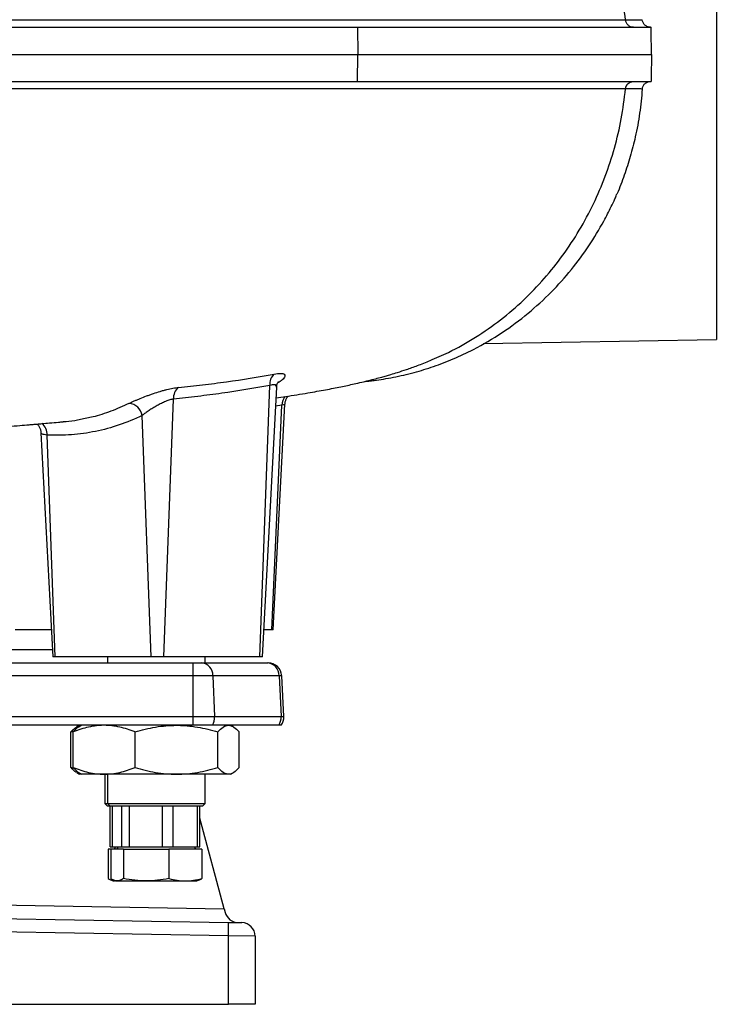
# Model space of a CAD drawing. Header units: millimetres. Extents: x 5725 to 11646, y 2229 to 15574.
# Tile 6 of 13: x 10362 to 11646, y 2229 to 4042. Entities that reach past the tile are written whole.
import ezdxf

# ---------------------------------------------------------------- set-up
doc = ezdxf.new("R2010")
doc.units = ezdxf.units.MM
doc.header["$LTSCALE"] = 5

msp = doc.modelspace()

# ---------------------------------------------------------------- linework, layer by layer
at = {"color": 7, "linetype": 'Continuous', "lineweight": 25}
for p, q in [((11646.2, 4503.5), (11646.2, 3453.5)), ((9538.2, 4028.5), (10984.7, 4028.5)), ((10984.7, 4028.5), (10985.4, 3978.5)), ((10984.7, 4028.5), (11525.9, 4028.5)), ((9538.4, 3978.5), (10985.4, 3978.5)), ((10984.7, 3928.5), (10985.4, 3978.5)), ((10985.4, 3978.5), (11526.8, 3978.5)), ((9538.2, 3928.5), (10984.7, 3928.5)), ((10984.7, 3928.5), (11525.9, 3928.5)), ((11217.2, 3446), (11646.2, 3453.5)), ((10805, 2868.5), (10823.5, 3368.7)), ((10809.8, 2868.5), (10835.9, 3365.3)), ((10628.2, 2868.5), (10645.8, 3343.6)), ((10826.9, 2918.5), (10845.6, 3332)), ((10829.5, 2918.5), (10851.2, 3334.2)), ((10604.7, 2868.5), (10588.2, 3313.3)), ((10401.4, 3281.6), (10423.1, 2868.5)), ((10427.9, 2868.5), (10412.8, 3277.2)), ((10420.4, 2918.5), (10353.8, 2918.5)), ((10826.9, 2918.5), (10812.5, 2918.5)), ((10829.5, 2918.5), (10826.9, 2918.5)), ((10427.9, 2868.5), (10423.1, 2868.5)), ((10604.7, 2868.5), (10427.9, 2868.5)), ((10524, 2868.5), (10524, 2857.5)), ((10628.2, 2868.5), (10604.7, 2868.5)), ((10805, 2868.5), (10628.2, 2868.5)), ((10704, 2857.5), (10704, 2868.5)), ((10809.8, 2868.5), (10805, 2868.5)), ((10202, 2857.5), (10681.1, 2857.5)), ((10681.1, 2857.5), (10697.5, 2857.5)), ((10697.5, 2857.5), (10818.2, 2857.5)), ((10818.2, 2857.5), (10820.2, 2857.5)), ((10681.2, 2833.8), (10202.1, 2833.8)), ((10681.2, 2833.8), (10681.2, 2758.8)), ((10718.3, 2833.8), (10681.2, 2833.8)), ((10718.3, 2833.8), (10721.6, 2758.8)), ((10840.6, 2833.8), (10718.3, 2833.8)), ((10840.6, 2833.8), (10844.1, 2758.8)), ((10849.1, 2758.8), (10845.2, 2833.8)), ((10200, 2758.8), (10681.2, 2758.8)), ((10681.2, 2758.8), (10721.6, 2758.8)), ((10721.6, 2758.8), (10844.1, 2758.8)), ((10681.2, 2742.5), (10200, 2742.5)), ((10471.9, 2742.5), (10467.5, 2740)), ((10476.5, 2742.5), (10471.9, 2739.9)), ((10717.5, 2742.5), (10681.2, 2742.5)), ((10839.7, 2742.5), (10717.5, 2742.5)), ((10756, 2739.9), (10751.5, 2742.5)), ((10844.2, 2742.5), (10839.7, 2742.5)), ((10456.6, 2730.3), (10463.4, 2732.4)), ((10456.6, 2664.8), (10456.6, 2730.3)), ((10461.1, 2664.8), (10461.1, 2730.3)), ((10574.8, 2664.8), (10574.8, 2730.3)), ((10727.6, 2664.8), (10727.6, 2730.3)), ((10766.8, 2664.8), (10766.8, 2730.3)), ((10463.6, 2662.6), (10456.6, 2664.8)), ((10467.5, 2655.1), (10471.9, 2652.5)), ((10476.5, 2652.5), (10471.9, 2652.5)), ((10472, 2655.1), (10476.5, 2652.5)), ((10517.9, 2652.5), (10476.5, 2652.5)), ((10651.2, 2652.5), (10517.9, 2652.5)), ((10519.4, 2652.5), (10519.4, 2598.5)), ((10524, 2652.5), (10524, 2598.5)), ((10747.2, 2652.5), (10651.2, 2652.5)), ((10704, 2598.5), (10704, 2652.5)), ((10751.5, 2652.5), (10747.2, 2652.5)), ((10751.5, 2652.5), (10755.9, 2655.1)), ((10519.4, 2598.5), (10524.4, 2593.5)), ((10519.4, 2598.5), (10524, 2598.5)), ((10524, 2598.5), (10529, 2593.5)), ((10524, 2598.5), (10704, 2598.5)), ((10699, 2593.5), (10704, 2598.5)), ((10528.9, 2593.5), (10524.4, 2593.5)), ((10528.9, 2518.5), (10528.9, 2593.5)), ((10699, 2593.5), (10529, 2593.5)), ((10533.4, 2518.5), (10533.4, 2593.5)), ((10549.7, 2593.5), (10549.7, 2518.5)), ((10564.5, 2518.5), (10564.5, 2593.5)), ((10624.9, 2593.5), (10624.9, 2518.5)), ((10645.1, 2518.5), (10645.1, 2593.5)), ((10689.2, 2593.5), (10689.2, 2518.5)), ((10694.5, 2518.5), (10694.5, 2593.5)), ((10739.2, 2404.5), (10694.5, 2571.3)), ((10525.5, 2514.5), (10525.5, 2460.3)), ((10530, 2514.5), (10525.5, 2514.5)), ((10528.9, 2518.5), (10533.4, 2518.5)), ((10530, 2514.5), (10530, 2460.3)), ((10553.5, 2514.5), (10530, 2514.5)), ((10533.4, 2518.5), (10549.7, 2518.5)), ((10539, 2518.5), (10536.7, 2514.5)), ((10543.5, 2518.5), (10541.2, 2514.5)), ((10549.7, 2518.5), (10564.5, 2518.5)), ((10553.5, 2514.5), (10553.5, 2460.3)), ((10553.5, 2514.5), (10637.4, 2514.5)), ((10564.5, 2518.5), (10624.9, 2518.5)), ((10624.9, 2518.5), (10645.1, 2518.5)), ((10637.4, 2514.5), (10637.4, 2460.3)), ((10697.9, 2514.5), (10637.4, 2514.5)), ((10645.1, 2518.5), (10689.2, 2518.5)), ((10686.7, 2514.5), (10684.4, 2518.5)), ((10689.2, 2518.5), (10694.5, 2518.5)), ((10697.9, 2514.5), (10697.9, 2460.3)), ((10531.5, 2457.1), (10534.4, 2456)), ((10534.4, 2456), (10537.2, 2456)), ((10536.1, 2457.1), (10539, 2456)), ((10539, 2456), (10541.8, 2456)), ((10541.8, 2456), (10595.4, 2456)), ((10595.4, 2456), (10667.6, 2456)), ((10667.6, 2456), (10689, 2456)), ((10689, 2456), (10692.1, 2457.2)), ((9195.3, 2431.5), (10739.2, 2404.5)), ((9172.5, 2406.9), (10747, 2379.4)), ((10739.2, 2404.5), (10741.1, 2397.6)), ((10747, 2354.4), (9172.5, 2381.9)), ((10747, 2379.4), (10771.6, 2379)), ((10747, 2228.5), (10747, 2354.4)), ((10796.2, 2354), (10747, 2354.4)), ((10796.2, 2354), (10796.2, 2228.5)), ((9096.2, 2228.5), (10747, 2228.5)), ((10796.2, 2228.5), (10747, 2228.5))]:
    msp.add_line(p, q, dxfattribs=at)
at = {"color": 8, "linetype": 'Continuous', "lineweight": 25}
for p, q in [((10845.6, 3332), (10834, 3330.4)), ((9825.4, 2882.1), (10422.3, 2882.1)), ((10845.2, 2833.8), (10840.6, 2833.8)), ((10844.1, 2758.8), (10849.1, 2758.8))]:
    msp.add_line(p, q, dxfattribs=at)
at = {"color": 7, "linetype": 'Continuous', "lineweight": 25, "flags": 128}
for points in [[(10681.1, 2857.5), (10681.1, 2857.1), (10681.1, 2855.8), (10681.1, 2853.6), (10681.1, 2850.7), (10681.2, 2847.1), (10681.2, 2843), (10681.2, 2838.5), (10681.2, 2833.8)], [(10681.2, 2758.8), (10681.2, 2756.7), (10681.2, 2754.5), (10681.2, 2752.4), (10681.2, 2750.3), (10681.2, 2748.2), (10681.2, 2746.2), (10681.2, 2744.3), (10681.2, 2742.5)]]:
    msp.add_lwpolyline(points, dxfattribs=at)
at = {"color": 7, "linetype": 'Continuous', "lineweight": 25}
for centre, radius, start, end in [((10847.4, 3371.7), 24.1, 132.0206, 187.1702), ((10670.8, 3345.5), 25.1, 128.9888, 184.3449), ((10561.2, 3308.4), 27.4, 10.4082, 84.245), ((10695.4, 2834.7), 23, 357.9287, 84.7028), ((10816.9, 2833.9), 23.7, 359.843, 86.9331), ((10820.2, 2832.5), 25, 3, 90), ((10693.1, 2757.4), 28.5, 328.6076, 2.89), ((10817.1, 2757.5), 27, 326.4926, 2.954), ((10824.2, 2757.5), 25, 323.1301, 3), ((10765.2, 2404.1), 25, 194.9978, 269), ((10388.8, 2366.9), 358.4, 358.0016, 1.9984), ((10771.2, 2354), 25, 0, 89)]:
    msp.add_arc(centre, radius, start, end, dxfattribs=at)
at = {"color": 8, "linetype": 'Continuous', "lineweight": 25}
for centre, radius, start, end in [((10871.5, 3332.2), 25.9, 141.5494, 180.283), ((10387.4, 3278.6), 25.4, 356.8658, 51.9471)]:
    msp.add_arc(centre, radius, start, end, dxfattribs=at)
at = {"color": 7, "linetype": 'Continuous', "lineweight": 25}
for points, knots in [([(11478.9, 4042), (11476.6, 4060.5), (11472, 4097.4), (11459.1, 4151.2), (11442.1, 4203.6), (11420.4, 4254.4), (11394.2, 4303.1), (11363.9, 4349.2), (11329.5, 4392.2), (11291.1, 4432), (11248.8, 4468.3), (11202.6, 4500.6), (11158.8, 4525.3), (11129.9, 4537.8), (11118.5, 4542.8)], [0, 0, 0, 0, 0.084524, 0.16797, 0.250666, 0.335232, 0.419632, 0.504169, 0.589149, 0.674898, 0.76177, 0.850166, 0.940554, 1, 1, 1, 1]), ([(9203.7, 4042.3), (9220.7, 4042.3), (9237.7, 4042.3), (9271.8, 4042.3), (9288.8, 4042.3), (9339.8, 4042.3), (9373.6, 4042.3), (9440.8, 4042.3), (9474.2, 4042.3), (9524, 4042.3), (9540.5, 4042.3), (9573.5, 4042.3), (9590, 4042.3), (9671.9, 4042.2), (9736.7, 4042.2), (9864.5, 4042.2), (9927.6, 4042.2), (10052.1, 4042.2), (10113.5, 4042.2), (10189.2, 4042.2), (10204.3, 4042.2), (10234.4, 4042.2), (10249.4, 4042.2), (10294, 4042.2), (10323.3, 4042.2), (10410, 4042.2), (10466.1, 4042.2), (10575.2, 4042.2), (10628.1, 4042.2), (10730.6, 4042.2), (10780.3, 4042.1), (10852.3, 4042.1), (10875.9, 4042.1), (10910.7, 4042.1), (10922.2, 4042.1), (10945, 4042.1), (10956.3, 4042.1), (10978.6, 4042.1), (10989.6, 4042.1), (11011.3, 4042.1), (11021.9, 4042.1), (11053.4, 4042.1), (11073.8, 4042.1), (11132.7, 4042.1), (11169.4, 4042.1), (11237.5, 4042.1), (11269, 4042.1), (11312.2, 4042.1), (11325.9, 4042.1), (11345.5, 4042.1), (11351.9, 4042.1), (11364.2, 4042.1), (11370.2, 4042.1), (11399.2, 4042), (11419.4, 4042), (11445.1, 4042), (11452.9, 4042), (11463.5, 4042), (11466.9, 4042), (11471.6, 4042), (11473.1, 4042), (11476.1, 4042), (11477.5, 4042), (11478.9, 4042)], [0, 0, 0, 0, 0.015625, 0.015625, 0.03125, 0.03125, 0.0625, 0.0625, 0.09375, 0.09375, 0.109375, 0.109375, 0.125, 0.125, 0.1875, 0.1875, 0.25, 0.25, 0.3125, 0.3125, 0.328125, 0.328125, 0.34375, 0.34375, 0.375, 0.375, 0.4375, 0.4375, 0.5, 0.5, 0.5625, 0.5625, 0.59375, 0.59375, 0.609375, 0.609375, 0.625, 0.625, 0.640625, 0.640625, 0.65625, 0.65625, 0.6875, 0.6875, 0.75, 0.75, 0.8125, 0.8125, 0.84375, 0.84375, 0.859375, 0.859375, 0.875, 0.875, 0.9375, 0.9375, 0.96875, 0.96875, 0.984375, 0.984375, 0.992188, 0.992188, 1, 1, 1, 1]), ([(11478.9, 4042), (11479.2, 4042), (11479.5, 4042), (11480.1, 4042), (11480.9, 4042), (11482.9, 4042), (11484.6, 4042), (11487.7, 4042.1), (11489.7, 4042.1), (11495.2, 4042.1), (11498.3, 4042.2), (11506, 4042.3), (11508.9, 4042.3), (11509.7, 4042.4)], [0, 0, 0, 0, 0.015625, 0.015625, 0.03125, 0.0625, 0.125, 0.125, 0.25, 0.25, 0.5, 0.5, 1, 1, 1, 1]), ([(11493.6, 4028.5), (11491.8, 4028.5), (11490, 4028.9), (11486.6, 4030.2), (11485, 4031.2), (11482.3, 4033.6), (11481.2, 4035.1), (11479.6, 4038.4), (11479.1, 4040.2), (11478.9, 4042)], [0, 0, 0, 0, 0.25, 0.25, 0.5, 0.5, 0.75, 0.75, 1, 1, 1, 1]), ([(11524.6, 4028.5), (11523.7, 4028.5), (11522.8, 4028.6), (11520.9, 4029), (11520, 4029.2), (11518.3, 4029.9), (11517.4, 4030.3), (11515.9, 4031.3), (11515.1, 4031.9), (11513.7, 4033.2), (11513.1, 4033.9), (11512, 4035.4), (11511.5, 4036.2), (11510.3, 4038.7), (11509.8, 4040.5), (11509.7, 4042.4)], [0, 0, 0, 0, 0.125, 0.125, 0.25, 0.25, 0.375, 0.375, 0.5, 0.5, 0.625, 0.625, 0.75, 0.75, 1, 1, 1, 1]), ([(11478.9, 3915.1), (11478.9, 3915.4), (11479, 3915.9), (11479.2, 3916.8), (11479.4, 3917.8), (11479.7, 3918.7), (11480.1, 3919.7), (11480.6, 3920.7), (11481.2, 3921.8), (11481.9, 3922.8), (11482.7, 3923.8), (11483.7, 3924.7), (11484.8, 3925.6), (11486, 3926.4), (11487.3, 3927.1), (11488.7, 3927.7), (11490.3, 3928.2), (11491.9, 3928.5), (11493, 3928.5), (11493.6, 3928.5)], [0, 0, 0, 0, 0.038651, 0.079824, 0.12352, 0.169737, 0.218477, 0.269738, 0.323521, 0.379826, 0.438652, 0.499999, 0.563867, 0.630255, 0.699164, 0.770593, 0.844543, 0.921012, 1, 1, 1, 1]), ([(11509.7, 3914.7), (11509.8, 3915.6), (11509.9, 3916.5), (11510.4, 3918.3), (11510.7, 3919.2), (11511.5, 3920.9), (11512, 3921.7), (11513.1, 3923.2), (11513.7, 3923.9), (11515.1, 3925.2), (11515.8, 3925.7), (11517.4, 3926.7), (11518.3, 3927.1), (11520, 3927.8), (11520.9, 3928.1), (11522.8, 3928.4), (11523.7, 3928.5), (11524.6, 3928.5)], [0, 0, 0, 0, 0.125, 0.125, 0.25, 0.25, 0.375, 0.375, 0.5, 0.5, 0.625, 0.625, 0.75, 0.75, 0.875, 0.875, 1, 1, 1, 1]), ([(11478.9, 3915.1), (11478.8, 3915.1), (11478.7, 3915.1), (11478.5, 3915.1), (11478.3, 3915.1), (11477.7, 3915.1), (11476.4, 3915.1), (11473.9, 3915.1), (11471.6, 3915.1), (11466.9, 3915.1), (11463.5, 3915.1), (11453, 3915.1), (11445.2, 3915), (11419.6, 3915), (11399.6, 3915), (11353.9, 3915), (11328.1, 3915), (11285, 3915), (11269.9, 3915), (11250.1, 3915), (11246.1, 3915), (11238, 3915), (11233.9, 3915), (11221.5, 3915), (11213, 3915), (11170, 3915), (11133.2, 3915), (11074.2, 3915), (11054, 3915), (11012.2, 3915), (10990.8, 3915), (10924.6, 3914.9), (10878.4, 3914.9), (10818.2, 3914.9), (10806, 3914.9), (10781.4, 3914.9), (10769, 3914.9), (10731.4, 3914.9), (10705.9, 3914.9), (10628.4, 3914.9), (10575.2, 3914.9), (10466, 3914.9), (10409.9, 3914.9), (10294.8, 3914.9), (10235.9, 3914.9), (10160.3, 3914.9), (10145, 3914.9), (10114.4, 3914.9), (10099, 3914.9), (10052.6, 3914.9), (10021.5, 3914.8), (9927.5, 3914.8), (9864.2, 3914.8), (9735.9, 3914.8), (9671.1, 3914.8), (9589.1, 3914.8), (9572.7, 3914.8), (9539.7, 3914.8), (9523.2, 3914.8), (9473.4, 3914.8), (9440.1, 3914.8), (9373.2, 3914.8), (9339.5, 3914.8), (9288.8, 3914.8), (9271.8, 3914.8), (9237.8, 3914.8), (9220.8, 3914.8), (9203.7, 3914.8)], [0, 0, 0, 0, 0.000488, 0.000488, 0.000977, 0.001953, 0.003906, 0.007813, 0.015625, 0.015625, 0.03125, 0.03125, 0.0625, 0.0625, 0.125, 0.125, 0.1875, 0.1875, 0.21875, 0.21875, 0.226563, 0.226563, 0.234375, 0.234375, 0.25, 0.25, 0.3125, 0.3125, 0.34375, 0.34375, 0.375, 0.375, 0.4375, 0.4375, 0.453125, 0.453125, 0.46875, 0.46875, 0.5, 0.5, 0.5625, 0.5625, 0.625, 0.625, 0.6875, 0.6875, 0.703125, 0.703125, 0.71875, 0.71875, 0.75, 0.75, 0.8125, 0.8125, 0.875, 0.875, 0.890625, 0.890625, 0.90625, 0.90625, 0.9375, 0.9375, 0.96875, 0.96875, 0.984375, 0.984375, 1, 1, 1, 1]), ([(11118.5, 3414.3), (11129.9, 3419.2), (11158.8, 3431.7), (11202.6, 3456.5), (11248.8, 3488.8), (11291.1, 3525), (11329.5, 3564.9), (11363.9, 3607.9), (11394.2, 3653.9), (11420.4, 3702.7), (11442.1, 3753.4), (11459.1, 3805.9), (11472, 3859.7), (11476.6, 3896.5), (11478.9, 3915.1)], [0, 0, 0, 0, 0.059436, 0.149824, 0.238221, 0.325094, 0.410844, 0.495826, 0.580363, 0.664764, 0.749331, 0.832028, 0.915475, 1, 1, 1, 1]), ([(11509.7, 3914.7), (11508.3, 3899.8), (11505.5, 3869.8), (11497.6, 3828.4), (11488, 3790.2), (11476.6, 3755.5), (11468, 3732), (11462.7, 3720.7), (11462.4, 3720.1)], [0, 0, 0, 0, 0.21371, 0.429955, 0.613893, 0.799196, 0.988455, 1, 1, 1, 1]), ([(11509.7, 3914.7), (11508.9, 3914.7), (11506, 3914.8), (11498.3, 3914.9), (11495.2, 3914.9), (11489.7, 3915), (11487.7, 3915), (11484.6, 3915), (11482.9, 3915.1), (11480.9, 3915.1), (11480.1, 3915.1), (11479.5, 3915.1), (11479.2, 3915.1), (11478.9, 3915.1)], [0, 0, 0, 0, 0.5, 0.5, 0.75, 0.75, 0.875, 0.875, 0.9375, 0.96875, 0.984375, 0.984375, 1, 1, 1, 1]), ([(10998.4, 3376), (11000.8, 3376.3), (11006.1, 3376.8), (11017.5, 3378.1), (11033, 3380.4), (11051.3, 3383.6), (11070.2, 3387.7), (11095, 3393.9), (11125.7, 3403.3), (11162.1, 3417.4), (11204.8, 3437.4), (11251.3, 3464.8), (11299.3, 3500.3), (11341.9, 3539.4), (11379.4, 3581.2), (11411.8, 3625.2), (11433, 3660.2), (11445.9, 3684.7), (11452.7, 3698.4), (11458.2, 3710.1), (11461.4, 3717.6), (11462.4, 3720.1)], [0, 0, 0, 0, 0.0142, 0.032474, 0.061396, 0.092188, 0.124069, 0.157025, 0.21819, 0.282521, 0.349697, 0.450304, 0.548254, 0.643007, 0.734547, 0.82404, 0.911367, 0.935889, 0.960215, 0.986782, 1, 1, 1, 1]), ([(10834.8, 3345.6), (10840.8, 3346.5), (10853.7, 3348.4), (10873.3, 3351.5), (10892.3, 3354.7), (10909.9, 3357.7), (10925.6, 3360.6), (10940.2, 3363.4), (10953.8, 3366.1), (10966.4, 3368.7), (10979.1, 3371.5), (10992.1, 3374.5), (11005.4, 3377.7), (11017.5, 3380.8), (11028.4, 3383.7), (11037.5, 3386.3), (11047.6, 3389.2), (11059.9, 3393), (11076.4, 3398.4), (11096.8, 3405.6), (11111, 3411.3), (11118.8, 3414.4)], [0, 0, 0, 0, 0.063103, 0.135907, 0.212209, 0.274672, 0.334287, 0.391085, 0.444294, 0.49316, 0.538565, 0.590923, 0.638114, 0.687308, 0.727287, 0.757556, 0.781357, 0.817403, 0.865784, 0.926602, 1, 1, 1, 1]), ([(10655, 3365), (10669.8, 3366.5), (10684.5, 3368.1), (10713.9, 3371.5), (10728.6, 3373.4), (10772.7, 3379.4), (10802, 3384.2), (10831.3, 3389.7)], [0, 0, 0, 0, 0.25, 0.25, 0.5, 0.5, 1, 1, 1, 1]), ([(10836, 3365.3), (10836, 3366.1), (10836, 3368.4), (10837, 3371.5), (10838.2, 3374.1), (10839.2, 3375.5), (10839.3, 3375.5), (10839.3, 3375.6)], [0, 0, 0, 0, 0.120557, 0.362512, 0.587582, 0.796175, 1, 1, 1, 1]), ([(10564, 3335.7), (10566.9, 3337.1), (10570.1, 3338.6), (10575.2, 3340.8), (10577, 3341.6), (10580.6, 3343.1), (10582.5, 3343.9), (10588.2, 3346.2), (10592.1, 3347.7), (10598.2, 3350), (10600.3, 3350.7), (10604.4, 3352.2), (10606.5, 3353), (10612.8, 3355.1), (10616.9, 3356.4), (10623.2, 3358.3), (10625.2, 3358.9), (10629.4, 3360), (10631.4, 3360.5), (10637.3, 3362), (10641.1, 3362.9), (10646.6, 3363.9), (10648.4, 3364.2), (10651.8, 3364.7), (10653.5, 3364.9), (10655, 3365)], [0, 0, 0, 0, 0.125, 0.125, 0.1875, 0.1875, 0.25, 0.25, 0.375, 0.375, 0.4375, 0.4375, 0.5, 0.5, 0.625, 0.625, 0.6875, 0.6875, 0.75, 0.75, 0.875, 0.875, 0.9375, 0.9375, 1, 1, 1, 1]), ([(10823.5, 3368.7), (10793.9, 3363.1), (10764.3, 3358.3), (10719.9, 3352.1), (10705.1, 3350.2), (10675.5, 3346.7), (10660.6, 3345.1), (10645.8, 3343.6)], [0, 0, 0, 0, 0.5, 0.5, 0.75, 0.75, 1, 1, 1, 1]), ([(10645.8, 3343.6), (10644.7, 3343.5), (10643.6, 3343.2), (10641.3, 3342.7), (10640.1, 3342.3), (10636.4, 3341.2), (10633.9, 3340.3), (10630, 3338.7), (10628.7, 3338.1), (10626, 3336.9), (10624.7, 3336.2), (10620.7, 3334.3), (10618.1, 3332.9), (10614.2, 3330.7), (10612.9, 3330), (10610.4, 3328.5), (10609.1, 3327.7), (10605.4, 3325.4), (10603, 3323.9), (10599.5, 3321.6), (10598.4, 3320.8), (10596.2, 3319.3), (10595.1, 3318.5), (10592, 3316.3), (10590, 3314.8), (10588.2, 3313.3)], [0, 0, 0, 0, 0.0625, 0.0625, 0.125, 0.125, 0.25, 0.25, 0.3125, 0.3125, 0.375, 0.375, 0.5, 0.5, 0.5625, 0.5625, 0.625, 0.625, 0.75, 0.75, 0.8125, 0.8125, 0.875, 0.875, 1, 1, 1, 1]), ([(10851.4, 3334.2), (10851.5, 3335.6), (10851.6, 3338.8), (10853.4, 3343.4), (10855.3, 3347), (10856.8, 3348.6), (10857.1, 3349)], [0, 0, 0, 0, 0.250211, 0.590947, 0.899459, 1, 1, 1, 1]), ([(9278.8, 3225.3), (9283.1, 3225.6), (9301.7, 3226.6), (9334.9, 3228.5), (9378.9, 3230.9), (9422.7, 3233.4), (9465.8, 3235.8), (9506.1, 3238.1), (9543.1, 3240.2), (9575.4, 3242), (9603, 3243.6), (9624.9, 3244.9), (9642, 3245.9), (9656.6, 3246.8), (9672.6, 3247.7), (9691.8, 3248.8), (9714.6, 3250.2), (9740.5, 3251.7), (9768.9, 3253.4), (9797.6, 3255.2), (9826, 3256.9), (9854.1, 3258.6), (9882.7, 3260.4), (9911.8, 3262.3), (9940.4, 3264.1), (9966.6, 3265.8), (9986.8, 3267.1), (10001.6, 3268.1), (10011.7, 3268.8), (10021.1, 3269.4), (10031.6, 3270.1), (10044.9, 3271), (10061.8, 3272.2), (10081.6, 3273.5), (10102.7, 3275), (10132.8, 3277.1), (10169.5, 3279.8), (10211.5, 3282.9), (10249.7, 3285.8), (10284, 3288.5), (10314.3, 3290.9), (10340, 3293), (10361.3, 3294.7), (10376.5, 3296), (10386.9, 3296.9), (10394.9, 3297.6), (10404.8, 3298.4), (10418.2, 3299.6), (10431.2, 3300.7), (10439.5, 3301.5), (10442.3, 3301.7)], [0, 0, 0, 0, 0.009968, 0.042959, 0.077309, 0.112633, 0.145682, 0.178549, 0.207788, 0.23342, 0.255458, 0.273915, 0.286042, 0.296513, 0.309185, 0.324738, 0.343172, 0.364489, 0.388144, 0.412702, 0.43546, 0.458892, 0.483, 0.507789, 0.533173, 0.556269, 0.575693, 0.585976, 0.594817, 0.602211, 0.610633, 0.622431, 0.637315, 0.655477, 0.675053, 0.693993, 0.736508, 0.77537, 0.810545, 0.844099, 0.873381, 0.898537, 0.919545, 0.936367, 0.943947, 0.950692, 0.960443, 0.974036, 0.991495, 1, 1, 1, 1]), ([(10588.2, 3313.3), (10574.1, 3306.5), (10559.9, 3300.7), (10531.2, 3290.9), (10516.7, 3287), (10487.4, 3281), (10472.7, 3278.9), (10442.9, 3276.6), (10427.9, 3276.4), (10412.8, 3277.2)], [0, 0, 0, 0, 0.25, 0.25, 0.5, 0.5, 0.75, 0.75, 1, 1, 1, 1]), ([(10442.3, 3302.1), (10449.5, 3302.6), (10460.2, 3303.3), (10470.8, 3305.7), (10474.3, 3306.5)], [0, 0, 0, 0, 0.672413, 1, 1, 1, 1]), ([(10394.1, 3297.5), (10394.1, 3297.5), (10395.3, 3296.6), (10397.6, 3293.7), (10400, 3289), (10401.3, 3284.7), (10401.3, 3282.2), (10401.2, 3281.6)], [0, 0, 0, 0, 0.00789, 0.291554, 0.594498, 0.907318, 1, 1, 1, 1]), ([(10456.6, 2730.3), (10458, 2731.8), (10461.6, 2735.9), (10465.2, 2738.3), (10467.6, 2739.8)], [0, 0, 0, 0, 0.375821, 1, 1, 1, 1]), ([(10517.9, 2742.5), (10515.5, 2742.5), (10513.1, 2742.5), (10508.3, 2742.2), (10505.9, 2742), (10498.7, 2741.1), (10493.9, 2740.3), (10479.7, 2737.1), (10470.4, 2734), (10461.1, 2730.3)], [0, 0, 0, 0, 0.125, 0.125, 0.25, 0.25, 0.5, 0.5, 1, 1, 1, 1]), ([(10472.1, 2739.6), (10471.4, 2739.3), (10467.7, 2738), (10464.1, 2733.8), (10461.1, 2730.3)], [0, 0, 0, 0, 0.166821, 1, 1, 1, 1]), ([(10574.8, 2730.3), (10565.5, 2734), (10556.1, 2737.1), (10537.2, 2741.4), (10527.6, 2742.5), (10517.9, 2742.5)], [0, 0, 0, 0, 0.5, 0.5, 1, 1, 1, 1]), ([(10574.8, 2730.3), (10581, 2732.1), (10587.3, 2733.8), (10600, 2736.9), (10606.3, 2738.2), (10625.4, 2741.4), (10638.3, 2742.5), (10651.2, 2742.5)], [0, 0, 0, 0, 0.25, 0.25, 0.5, 0.5, 1, 1, 1, 1]), ([(10651.2, 2742.5), (10654.4, 2742.5), (10657.7, 2742.5), (10664.2, 2742.2), (10667.4, 2742), (10677.2, 2741.1), (10683.6, 2740.3), (10702.7, 2737), (10715.2, 2734), (10727.6, 2730.3)], [0, 0, 0, 0, 0.125, 0.125, 0.25, 0.25, 0.5, 0.5, 1, 1, 1, 1]), ([(10727.6, 2730.3), (10730.8, 2734), (10734, 2737.1), (10740.6, 2741.4), (10743.9, 2742.5), (10747.2, 2742.5)], [0, 0, 0, 0, 0.5, 0.5, 1, 1, 1, 1]), ([(10747.2, 2742.5), (10748, 2742.5), (10748.9, 2742.5), (10750.5, 2742.2), (10751.4, 2742), (10753.8, 2741.1), (10755.5, 2740.3), (10760.4, 2737.1), (10763.6, 2734), (10766.8, 2730.3)], [0, 0, 0, 0, 0.125, 0.125, 0.25, 0.25, 0.5, 0.5, 1, 1, 1, 1]), ([(10467.6, 2655.3), (10465.2, 2656.8), (10461.6, 2659.2), (10458, 2663.3), (10456.6, 2664.8)], [0, 0, 0, 0, 0.62415, 1, 1, 1, 1]), ([(10461.1, 2664.8), (10470.4, 2661.1), (10479.8, 2658), (10498.7, 2653.7), (10508.3, 2652.5), (10517.9, 2652.5)], [0, 0, 0, 0, 0.5, 0.5, 1, 1, 1, 1]), ([(10461.1, 2664.8), (10464.3, 2661.3), (10467.9, 2657.2), (10471.6, 2655.4), (10472.1, 2655.2)], [0, 0, 0, 0, 0.878792, 1, 1, 1, 1]), ([(10517.9, 2652.5), (10520.4, 2652.5), (10522.8, 2652.6), (10527.6, 2652.9), (10530, 2653.1), (10537.2, 2653.9), (10542, 2654.8), (10556.1, 2658), (10565.5, 2661.1), (10574.8, 2664.8)], [0, 0, 0, 0, 0.125, 0.125, 0.25, 0.25, 0.5, 0.5, 1, 1, 1, 1]), ([(10574.8, 2664.8), (10581, 2663), (10587.3, 2661.2), (10600, 2658.2), (10606.3, 2656.9), (10625.4, 2653.7), (10638.3, 2652.5), (10651.2, 2652.5)], [0, 0, 0, 0, 0.25, 0.25, 0.5, 0.5, 1, 1, 1, 1]), ([(10651.2, 2652.5), (10654.4, 2652.5), (10657.7, 2652.6), (10664.2, 2652.9), (10667.4, 2653.1), (10677.2, 2654), (10683.6, 2654.8), (10702.7, 2658), (10715.2, 2661.1), (10727.6, 2664.8)], [0, 0, 0, 0, 0.125, 0.125, 0.25, 0.25, 0.5, 0.5, 1, 1, 1, 1]), ([(10747.2, 2652.5), (10746.4, 2652.5), (10745.5, 2652.6), (10743.9, 2652.9), (10743, 2653.1), (10740.6, 2653.9), (10738.9, 2654.8), (10734, 2658), (10730.8, 2661.1), (10727.6, 2664.8)], [0, 0, 0, 0, 0.125, 0.125, 0.25, 0.25, 0.5, 0.5, 1, 1, 1, 1]), ([(10766.8, 2664.8), (10763.6, 2661.1), (10760.4, 2658), (10753.8, 2653.7), (10750.5, 2652.5), (10747.2, 2652.5)], [0, 0, 0, 0, 0.5, 0.5, 1, 1, 1, 1]), ([(10525.5, 2460.3), (10527.5, 2458.9), (10529.4, 2457.9), (10533.3, 2456.4), (10535.3, 2456), (10537.2, 2456)], [0, 0, 0, 0, 0.5, 0.5, 1, 1, 1, 1]), ([(10541.8, 2456), (10539.8, 2456), (10537.9, 2456.4), (10533.9, 2457.9), (10532, 2458.9), (10530, 2460.3)], [0, 0, 0, 0, 0.5, 0.5, 1, 1, 1, 1]), ([(10553.5, 2460.3), (10551.5, 2459), (10549.6, 2457.9), (10545.7, 2456.4), (10543.7, 2456), (10541.8, 2456)], [0, 0, 0, 0, 0.5, 0.5, 1, 1, 1, 1]), ([(10595.4, 2456), (10588.5, 2456), (10581.5, 2456.4), (10567.5, 2457.9), (10560.5, 2458.9), (10553.5, 2460.3)], [0, 0, 0, 0, 0.5, 0.5, 1, 1, 1, 1]), ([(10637.4, 2460.3), (10630.4, 2458.9), (10623.4, 2457.9), (10609.4, 2456.4), (10602.4, 2456), (10595.4, 2456)], [0, 0, 0, 0, 0.5, 0.5, 1, 1, 1, 1]), ([(10637.4, 2460.3), (10642.4, 2458.9), (10647.5, 2457.9), (10657.6, 2456.4), (10662.6, 2456), (10667.6, 2456)], [0, 0, 0, 0, 0.5, 0.5, 1, 1, 1, 1]), ([(10667.6, 2456), (10672.7, 2456), (10677.7, 2456.4), (10687.8, 2457.9), (10692.8, 2458.9), (10697.9, 2460.3)], [0, 0, 0, 0, 0.5, 0.5, 1, 1, 1, 1]), ([(10691.9, 2457.6), (10692.9, 2457.8), (10695, 2458.2), (10696.9, 2459.6), (10697.9, 2460.3)], [0, 0, 0, 0, 0.523798, 1, 1, 1, 1])]:
    msp.add_open_spline(points, degree=3, knots=knots, dxfattribs=at)
for points in [[(11526.8, 3978.5), (11526.5, 3995.2), (11526.2, 4011.9), (11525.9, 4028.5)], [(11526.8, 3978.5), (11526.5, 3961.8), (11526.2, 3945.2), (11525.9, 3928.5)]]:
    msp.add_open_spline(points, degree=3, dxfattribs=at)
at = {"color": 8, "linetype": 'Continuous', "lineweight": 25}
for points, knots in [([(10831.3, 3389.7), (10835.6, 3390.3), (10844.2, 3391.5), (10850.8, 3389.6), (10851.9, 3385.3), (10847.4, 3379.9), (10842, 3375.7), (10838.8, 3373.7), (10837.9, 3373.2)], [0, 0, 0, 0, 0.205539, 0.410457, 0.6155, 0.833827, 0.951138, 1, 1, 1, 1]), ([(10835.5, 3365.4), (10835.5, 3366.4), (10835.7, 3368.9), (10831.7, 3370.5), (10826.2, 3369.3), (10823.5, 3368.7)], [0, 0, 0, 0, 0.253871, 0.627452, 1, 1, 1, 1]), ([(10474.3, 3306.5), (10482, 3307.9), (10501.2, 3311.5), (10531.2, 3321.1), (10553, 3330.8), (10564, 3335.7)], [0, 0, 0, 0, 0.253175, 0.625602, 1, 1, 1, 1]), ([(10850.7, 3334.3), (10850.8, 3334.1), (10851, 3333.4), (10847.7, 3332.6), (10845.6, 3332)], [0, 0, 0, 0, 0.356335, 1, 1, 1, 1]), ([(10412.8, 3277.2), (10410.9, 3277.4), (10406.2, 3278), (10402, 3279.6), (10401.9, 3281), (10401.9, 3281.6)], [0, 0, 0, 0, 0.276674, 0.710577, 1, 1, 1, 1])]:
    msp.add_open_spline(points, degree=3, knots=knots, dxfattribs=at)

doc.saveas('drawing.dxf')
